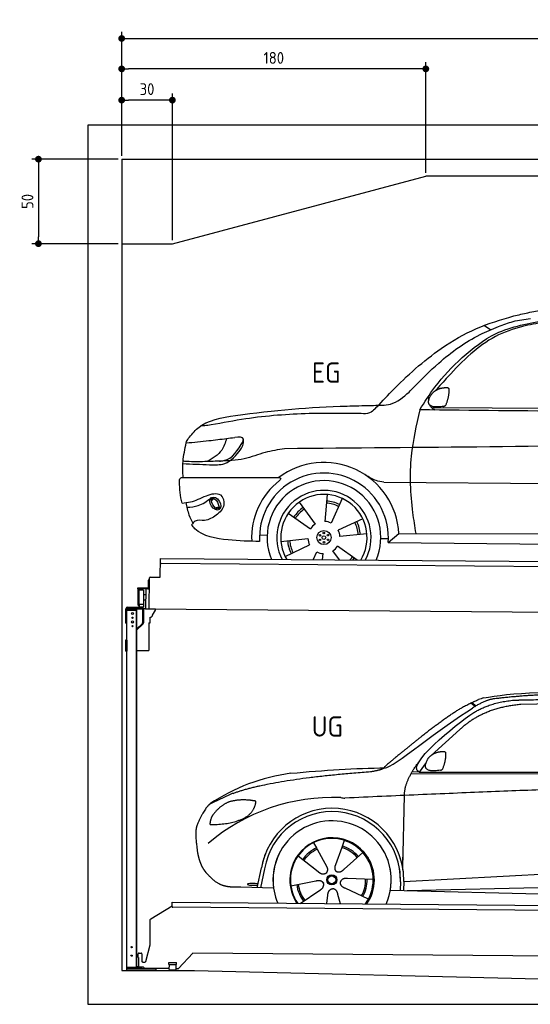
# Model space of a CAD drawing. Header units: millimetres. Extents: x -404 to 6581, y 0 to 5825.
# Tile 1 of 2: x -404 to 2618, y 0 to 5825. Entities that reach past the tile are written whole.
import ezdxf

# ---------------------------------------------------------------- set-up
doc = ezdxf.new("R2010")
doc.units = ezdxf.units.MM
doc.layers.add('4', color=3, linetype='Continuous')
for name, color, linetype, lineweight in [('car', 10, 'Continuous', 25), ('Freiraum', 7, 'Continuous', 25), ('Gebäude', 7, 'Continuous', 25), ('Logo', 7, 'Continuous', 25), ('Plattform', 7, 'Continuous', 25), ('Ständer hinten', 7, 'Continuous', 25)]:
    doc.layers.add(name, color=color, linetype=linetype, lineweight=lineweight)
doc.styles.get("Standard").update_dxf_attribs({"font": 'ISOCP.SHX'})
doc.dimstyles.new('GEN-ISO', dxfattribs={"dimscale": 20, "dimtxt": 3.5, "dimasz": 2, "dimexe": 2, "dimexo": 1, "dimgap": 1.5, "dimtad": 1, "dimdec": 1, "dimlfac": 0.1, "dimdsep": 46, "dimtxsty": 'STANDARD', "dimblk": 'PUNKT', "dimcen": 2, "dimclrd": 256, "dimclre": 256, "dimclrt": 2, "dimadec": 0, "dimazin": 0, "dimtp": 0.1, "dimtm": 0.1, "dimtfac": 0.71, "dimtdec": 1, "dimtmove": 2, "dimatfit": 3, "dimldrblk": 'PUNKT', "dimfxl": 2, "dimtolj": 1, "dimarcsym": 0})

# ---------------------------------------------------------------- blocks, each defined once
blk = doc.blocks.new('PUNKT')
at = {"layer": '4', "color": 0, "linetype": 'ByBlock'}
blk.add_line((-0.5, 0), (-1, 0), dxfattribs=at)
at = {"layer": '4', "color": 0, "linetype": 'ByBlock', "const_width": 0.5}
blk.add_lwpolyline([(-0.25, 0, 1), (0.25, 0, 1)], format="xyb", close=True, dxfattribs=at)
blk = doc.blocks.new('*D225')
at = {"layer": '4', "lineweight": -2, "transparency": 16777216}
for p, q in [((200, 5020), (200, 5754.2)), ((240, 5714.2), (5660, 5714.2)), ((5700, 5020), (5700, 5754.2))]:
    blk.add_line(p, q, dxfattribs=at)
at = {"layer": 'Defpoints', "color": 0, "transparency": 16777216}
for p in [(5700, 5714.2), (200, 5000), (5700, 5000)]:
    blk.add_point(p, dxfattribs=at)
at = {"layer": '4', "lineweight": -2, "transparency": 16777216, "xscale": 40, "yscale": 40, "zscale": 40, "rotation": 180}
blk.add_blockref('PUNKT', (200, 5714.2), dxfattribs=at)
at = {"layer": '4', "lineweight": -2, "transparency": 16777216, "xscale": 40, "yscale": 40, "zscale": 40}
blk.add_blockref('PUNKT', (5700, 5714.2), dxfattribs=at)
at = {"layer": '4', "color": 2, "transparency": 16777216, "insert": (2950, 5779.2), "char_height": 70, "attachment_point": 5}
blk.add_mtext('550', dxfattribs=at)
blk = doc.blocks.new('_Dot')
at = {"color": 0, "linetype": 'ByBlock', "lineweight": -2}
blk.add_line((-0.5, 0), (-1, 0), dxfattribs=at)
at = {"color": 0, "linetype": 'ByBlock', "const_width": 0.5}
blk.add_lwpolyline([(-0.25, 0, 1), (0.25, 0, 1)], format="xyb", close=True, dxfattribs=at)
blk = doc.blocks.new('*D227')
at = {"layer": '4', "lineweight": -2, "transparency": 16777216}
for p, q in [((200, 5020), (200, 5574.1)), ((1960, 5534.1), (240, 5534.1)), ((2000, 4920), (2000, 5574.1))]:
    blk.add_line(p, q, dxfattribs=at)
at = {"layer": 'Defpoints', "color": 0, "transparency": 16777216}
for p in [(200, 5534.1), (200, 5000), (2000, 4900)]:
    blk.add_point(p, dxfattribs=at)
at = {"layer": '4', "lineweight": -2, "transparency": 16777216, "xscale": 40, "yscale": 40, "zscale": 40, "rotation": 180}
blk.add_blockref('_Dot', (200, 5534.1), dxfattribs=at)
at = {"layer": '4', "lineweight": -2, "transparency": 16777216, "xscale": 40, "yscale": 40, "zscale": 40}
blk.add_blockref('_Dot', (2000, 5534.1), dxfattribs=at)
at = {"layer": '4', "color": 2, "transparency": 16777216, "insert": (1100, 5599.1), "char_height": 70, "attachment_point": 5}
blk.add_mtext('180', dxfattribs=at)
blk = doc.blocks.new('*D228')
at = {"layer": '4', "lineweight": -2, "transparency": 16777216}
for p, q in [((200, 5020), (200, 5389.3)), ((500, 4520), (500, 5389.3)), ((460, 5349.3), (240, 5349.3))]:
    blk.add_line(p, q, dxfattribs=at)
at = {"layer": 'Defpoints', "color": 0, "transparency": 16777216}
for p in [(200, 5349.3), (200, 5000), (500, 4500)]:
    blk.add_point(p, dxfattribs=at)
at = {"layer": '4', "lineweight": -2, "transparency": 16777216, "xscale": 40, "yscale": 40, "zscale": 40, "rotation": 180}
blk.add_blockref('_Dot', (200, 5349.3), dxfattribs=at)
at = {"layer": '4', "lineweight": -2, "transparency": 16777216, "xscale": 40, "yscale": 40, "zscale": 40}
blk.add_blockref('_Dot', (500, 5349.3), dxfattribs=at)
at = {"layer": '4', "color": 2, "transparency": 16777216, "insert": (350, 5414.3), "char_height": 70, "attachment_point": 5}
blk.add_mtext('30', dxfattribs=at)
blk = doc.blocks.new('*D229')
at = {"layer": '4', "lineweight": -2, "transparency": 16777216}
for p, q in [((180, 5000), (-332.8, 5000)), ((-292.8, 4960), (-292.8, 4540)), ((180, 4500), (-332.8, 4500))]:
    blk.add_line(p, q, dxfattribs=at)
at = {"layer": 'Defpoints', "color": 0, "transparency": 16777216}
for p in [(200, 5000), (-292.8, 4500), (200, 4500)]:
    blk.add_point(p, dxfattribs=at)
at = {"layer": '4', "lineweight": -2, "transparency": 16777216, "xscale": 40, "yscale": 40, "zscale": 40}
for p, rotation in [((-292.8, 5000), 90), ((-292.8, 4500), 270)]:
    blk.add_blockref('_Dot', p, dxfattribs=dict(at, rotation=rotation))
at = {"layer": '4', "color": 2, "transparency": 16777216, "insert": (-357.8, 4750), "char_height": 70, "attachment_point": 5, "rotation": 90}
blk.add_mtext('50', dxfattribs=at)
blk = doc.blocks.new('UG Plattfrom Gl550')
at = {"layer": 'Plattform'}
for p, q in [((788.7, 1564.7), (915, 1641.9)), ((914.9, 1637.1), (915.1, 1656.1)), ((915.1, 1656.1), (915.2, 1662.1)), ((915.2, 1662.1), (5852, 1619)), ((5846.7, 1589.1), (919.9, 1632.1)), ((785.6, 1410.6), (786.3, 1560.5)), ((759.1, 1312.2), (785.6, 1410.6)), ((714.3, 1334.8), (714.5, 1356.9)), ((719.5, 1361.8), (731.5, 1361.7)), ((736.5, 1356.7), (736.1, 1313.7)), ((1038.3, 1361), (952.2, 1270.4)), ((5763.9, 1319.8), (1038.3, 1361)), ((713.8, 1278.9), (713.9, 1283.8)), ((716.2, 1283.8), (713.9, 1283.8)), ((714.3, 1334.8), (716.6, 1334.8)), ((716.6, 1334.8), (716.2, 1283.8)), ((741.1, 1308.6), (754.2, 1308.5)), ((896.4, 1293.3), (896.6, 1306.3)), ((896.4, 1293.3), (941.4, 1292.9)), ((896.6, 1306.3), (941.6, 1305.9)), ((898.7, 1263.3), (898.9, 1293.3)), ((938.7, 1262.9), (938.9, 1292.9)), ((941.4, 1292.9), (941.6, 1305.9)), ((742.1, 1278.6), (713.8, 1278.9)), ((752.4, 1271.6), (745.2, 1277.5)), ((898.7, 1269.3), (755.5, 1270.5)), ((898.7, 1263.3), (938.7, 1262.9)), ((948.6, 1268.8), (938.7, 1268.9))]:
    blk.add_line(p, q, dxfattribs=at)
for centre, start, end in [((919.9, 1637.1), 179.5, 269.5), ((791.3, 1560.4), 121.42608, 179.5), ((719.5, 1356.8), 89.5, 179.5), ((731.5, 1356.7), 359.5, 89.5), ((741.1, 1313.6), 179.5, 269.5), ((754.3, 1313.5), 269.5, 344.92578), ((742, 1273.6), 50.84019, 89.5), ((755.5, 1275.5), 230.84019, 269.5), ((948.6, 1273.8), 269.5, 316.49017)]:
    blk.add_arc(centre, 5, start, end, dxfattribs=at)
blk = doc.blocks.new('Palette EG Gl550')
at = {"layer": 'Plattform'}
for p, q in [((845.5, 3585.4), (846.4, 3695.4)), ((846.4, 3695.4), (5884.2, 3656.3)), ((5879, 3626.4), (851.1, 3665.3)), ((773.4, 3568.6), (773, 3522.6)), ((780.4, 3568.6), (773.4, 3568.6)), ((775, 3521.6), (775.4, 3568.6)), ((779.5, 3395.9), (780.5, 3580.9)), ((785.5, 3585.8), (845.5, 3585.4)), ((771, 3520.6), (709.7, 3521.1)), ((710, 3521.1), (710, 3516.1)), ((710, 3519.1), (772, 3518.6)), ((772, 3515.6), (710, 3516.1)), ((714.2, 3418.9), (714.9, 3512.9)), ((718.9, 3512.8), (718.2, 3418.8)), ((746.9, 3507.7), (746.2, 3423.5)), ((759.5, 3515.7), (758.5, 3396)), ((772, 3515.6), (772, 3518.6)), ((780, 3521.6), (775, 3521.6)), ((775.1, 3521.6), (780, 3521.6)), ((759, 3450), (746.4, 3450.1)), ((759.2, 3480.2), (746.7, 3480.6)), ((745.8, 3423.3), (720.8, 3423.3)), ((720.8, 3423.3), (720.8, 3408.3)), ((745.8, 3423.3), (720.8, 3423.3)), ((720.8, 3423.3), (720.8, 3408.3)), ((720.8, 3408.3), (745.8, 3408.3)), ((745.8, 3408.3), (720.8, 3408.3)), ((745.8, 3423.3), (745.8, 3408.3)), ((745.8, 3423.3), (745.8, 3408.3)), ((5881.9, 3356.3), (758.5, 3396))]:
    blk.add_line(p, q, dxfattribs=at)
for centre, radius, start, end in [((851.2, 3670.3), 5, 179.55596, 269.55596), ((785.5, 3580.8), 5, 89.55596, 179.55596), ((716.9, 3512.9), 2, 359.34437, 179.34437), ((719.3, 3508.8), 0.4, 179.34437, 271.72642), ((730.3, 3181.7), 326.8, 87.16806, 91.93801), ((746.5, 3507.8), 0.4, 359.34437, 86.95647), ((771, 3522.7), 2.01, 269.74449, 359.36742), ((772, 3521.6), 6, 269.55596, 359.55596), ((772, 3521.6), 6, 269.55656, 359.55535), ((772, 3521.6), 3, 269.76635, 359.55542), ((716.2, 3418.9), 2, 179.34437, 359.34437), ((718.6, 3422.9), 0.4, 86.96231, 179.34437), ((719.6, 3431.6), 8.39, 263.30006, 278.05206), ((745.8, 3423.5), 0.4, 267.65358, 359.34437)]:
    blk.add_arc(centre, radius, start, end, dxfattribs=at)
blk = doc.blocks.new('Car_173')
at = {"layer": 'car'}
for p, q in [((2749.6, 5077.2), (2709, 5101.3)), ((2404, 4612.7), (4457.6, 4624)), ((2072.4, 4168), (2072.8, 4168)), ((2125.8, 4168.2), (4132.4, 4174.5)), ((1791.4, 4092.8), (1779.3, 3933)), ((1107.5, 4048.1), (1122.3, 4062)), ((1109.3, 4061.3), (1119.8, 4070.6)), ((1626.6, 4045.6), (1722, 3916.8)), ((1880.8, 4070.6), (1817, 3923.5)), ((1132.1, 4006.6), (1151.4, 4014.1)), ((1147.2, 4002.9), (1162.7, 4012.6)), ((1562.6, 3979.3), (1695, 3889)), ((2004.1, 3951.4), (1859.7, 3882)), ((1394.1, 3850.9), (1438.8, 3849)), ((2029.5, 3862.9), (1870.3, 3844.6)), ((2155.9, 3812), (2218.6, 3866.4)), ((2218.6, 3866.4), (4028.6, 3880.6)), ((1521.1, 3812.9), (1680.3, 3831.2)), ((1546.5, 3724.4), (1690.9, 3793.8)), ((1973.8, 3706.2), (1855.6, 3786.8)), ((2112, 3836.3), (2156.8, 3836.7)), ((2155.9, 3812), (4086.7, 3813.8)), ((1713.5, 3705.9), (1733.6, 3752.3)), ((1768.5, 3706), (1771.3, 3742.8)), ((1867.8, 3706.1), (1828.6, 3759))]:
    blk.add_line(p, q, dxfattribs=at)
for centre, radius in [((1775.3, 3837.9), 41.9), ((1751.4, 3850.8), 4.46), ((1775.3, 3837.9), 10.7), ((1774.6, 3865.1), 4.46), ((1798.5, 3852.1), 4.46), ((1752.1, 3823.7), 4.46), ((1776, 3810.7), 4.46), ((1799.2, 3825), 4.46)]:
    blk.add_circle(centre, radius, dxfattribs=at)
for centre, radius, start, end in [((1775.5, 3838.3), 443.9, 3.62326, 127.50841), ((1775.3, 3837.9), 381.5, 356.11147, 184.14102), ((1775.3, 3837.9), 427.8, 128.59071, 183.55817), ((1775.3, 3837.9), 336.7, 337.00192, 203.15314), ((1775.3, 3837.9), 279.1, 331.86376, 208.29129), ((1775.3, 3837.9), 255.4, 328.97427, 211.18078), ((1775.3, 3837.9), 204, 65.37255, 86.56709), ((1775.3, 3837.9), 216.3, 65.44846, 86.52511), ((1775.3, 3837.9), 216.3, 125.44846, 146.52511), ((1775.3, 3837.9), 204, 125.37255, 146.56709), ((1775.3, 3837.9), 95.2, 124.034, 147.58439), ((1775.3, 3837.9), 95.2, 64.034, 87.58439), ((1775.3, 3837.9), 204, 5.37255, 26.56709), ((1775.3, 3837.9), 216.3, 5.44846, 26.52511), ((1775.3, 3837.9), 95.2, 4.034, 27.58439), ((1775.3, 3837.9), 216.3, 185.44846, 206.52511), ((1775.3, 3837.9), 204, 185.37255, 206.56709), ((1775.3, 3837.9), 95.2, 184.034, 207.58439), ((1775.3, 3837.9), 95.2, 304.034, 327.58439), ((1775.3, 3837.9), 95.2, 244.034, 267.58439), ((1775.3, 3837.9), 204, 319.77061, 326.56709), ((1775.3, 3837.9), 216.3, 322.4984, 326.52511)]:
    blk.add_arc(centre, radius, start, end, dxfattribs=at)
for centre, major_axis, ratio in [((1130.6, 4032.4), (23.2, -35.3), 0.641217), ((1129.3, 4033), (-17.9, 30.2), 0.433194)]:
    blk.add_ellipse(centre, major_axis=major_axis, ratio=ratio, dxfattribs=at)
for points, knots in [([(2885.3, 5160), (2913.3, 5167.1), (2970.9, 5181.6), (3029.3, 5192.2), (3059.3, 5197.6)], [0, 0, 0, 0, 86.602296, 178.13615, 178.13615, 178.13615, 178.13615]), ([(2069.3, 4600.3), (2101.7, 4636.2), (2220.9, 4768), (2411.7, 4942.8), (2659.7, 5091.2), (2810.6, 5137.2), (2885.3, 5160)], [0, 0, 0, 0, 145.246154, 533.109695, 771.486221, 1004.894321, 1004.894321, 1004.894321, 1004.894321]), ([(2334.6, 4598.9), (2363.1, 4645.1), (2433.3, 4758.6), (2580.4, 4916), (2791.6, 5084.6), (2976.9, 5118.5), (3080.4, 5137.5)], [0, 0, 0, 0, 162.281083, 399.433399, 644.903205, 954.973623, 954.973623, 954.973623, 954.973623]), ([(2795.8, 5097.1), (2824.4, 5108.1), (2885.2, 5131.7), (2949.8, 5141.3), (2984.1, 5146.3)], [0, 0, 0, 0, 91.476949, 195.154815, 195.154815, 195.154815, 195.154815]), ([(2297.8, 4732.5), (2345.6, 4781.6), (2462.4, 4901.6), (2631.3, 5027.2), (2759.2, 5081.5), (2795.8, 5097.1)], [0, 0, 0, 0, 205.645796, 502.611548, 621.944957, 621.944957, 621.944957, 621.944957]), ([(3064.1, 5124.4), (3022.1, 5116.5), (2923.8, 5098.3), (2771.9, 5044.1), (2626.8, 4933.7), (2516.3, 4816.7), (2449.3, 4740.3), (2424.3, 4711.8)], [0, 0, 0, 0, 128.205286, 300.044117, 477.787268, 668.958491, 782.608096, 782.608096, 782.608096, 782.608096]), ([(2043.2, 4622), (2049.1, 4622.4), (2088.3, 4624.5), (2174.1, 4621.3), (2250.2, 4681.3), (2288.8, 4722.8), (2297.8, 4732.5)], [0, 0, 0, 0, 17.864769, 117.886459, 248.863247, 288.815655, 288.815655, 288.815655, 288.815655]), ([(966.7, 4415.9), (984.2, 4437.9), (1051.4, 4522.2), (1397.5, 4582.6), (1729.1, 4612.5), (1996.8, 4620.6), (2043.2, 4622)], [0, 0, 0, 0, 82.89181, 318.191673, 980.786507, 1119.82356, 1119.82356, 1119.82356, 1119.82356]), ([(2425.8, 4598.9), (2418.4, 4602.6), (2404.4, 4609.7), (2396.6, 4621.5), (2394, 4627.9)], [0, 0, 0, 0, 23.95332, 45.454919, 45.454919, 45.454919, 45.454919]), ([(1988.5, 4573.2), (1886.1, 4573.5), (1657.7, 4574.2), (1360.2, 4548.7), (1168.7, 4510.7), (1100.7, 4497.2)], [0, 0, 0, 0, 307.290604, 684.949059, 892.925798, 892.925798, 892.925798, 892.925798]), ([(2069.3, 4600.3), (2059.4, 4591.6), (2036.7, 4571.4), (2005.9, 4572.6), (1988.5, 4573.2)], [0, 0, 0, 0, 38.143453, 88.165274, 88.165274, 88.165274, 88.165274]), ([(2334.6, 4598.9), (2315, 4508.2), (2271.9, 4308.1), (2285.7, 4059.5), (2311.2, 3908.4), (2318.1, 3867.2)], [0, 0, 0, 0, 277.646403, 612.029433, 737.577371, 737.577371, 737.577371, 737.577371]), ([(1100.7, 4497.2), (1088.5, 4495.4), (1068.1, 4492.2), (1047.5, 4491), (1039.3, 4490.5)], [0, 0, 0, 0, 36.94927, 61.79219, 61.79219, 61.79219, 61.79219]), ([(1290.7, 4402), (1291.9, 4406.7), (1297.6, 4430), (1266.3, 4426.9), (1241.2, 4424.3)], [0, 0, 0, 0, 13.096912, 65.411115, 65.411115, 65.411115, 65.411115]), ([(939.1, 4185.4), (935.6, 4216.8), (933.4, 4285.3), (947.2, 4352.9), (954.6, 4389.5)], [233.087768, 233.087768, 233.087768, 233.087768, 327.386109, 438.943239, 438.943239, 438.943239, 438.943239]), ([(954.6, 4389.5), (999.3, 4394.2), (1078.9, 4402.7), (1158.2, 4413.5), (1193.1, 4418.2)], [0, 0, 0, 0, 134.722083, 240.148268, 240.148268, 240.148268, 240.148268]), ([(954.6, 4389.5), (954.7, 4389.9), (956.7, 4399.4), (961.8, 4407.8), (966.7, 4415.9)], [0, 0, 0, 0, 1.13726, 29.051294, 29.051294, 29.051294, 29.051294]), ([(1193.1, 4418.2), (1185.8, 4393.4), (1167.9, 4332.2), (1111.6, 4299.7), (1078.1, 4280.4)], [0, 0, 0, 0, 75.006289, 185.501988, 185.501988, 185.501988, 185.501988]), ([(1151.8, 4283.6), (1161, 4284.3), (1224.5, 4289.2), (1260.2, 4350), (1290.7, 4402)], [0, 0, 0, 0, 27.186628, 187.736759, 187.736759, 187.736759, 187.736759]), ([(1279, 4354.9), (1284.4, 4364.8), (1295, 4384.1), (1293.9, 4406), (1293.4, 4416.6)], [0, 0, 0, 0, 33.373471, 64.521028, 64.521028, 64.521028, 64.521028]), ([(5276.3, 4384.6), (5162.9, 4395.9), (4910.4, 4421.1), (4472.6, 4427.1), (3340.1, 4394), (2346.8, 4375.7), (1537.1, 4360.8)], [0, 0, 0, 0, 341.879851, 760.963773, 1312.001547, 3741.308129, 3741.308129, 3741.308129, 3741.308129]), ([(936.2, 4266.6), (988, 4265.1), (1069.3, 4262.7), (1201.7, 4259.1), (1250.4, 4319.5), (1279, 4354.9)], [0, 0, 0, 0, 158.046902, 247.919639, 375.430208, 375.430208, 375.430208, 375.430208]), ([(1537.1, 4360.8), (1498.6, 4354.2), (1417.6, 4340.5), (1294.5, 4290.3), (1201.5, 4285.9), (1151.8, 4283.6)], [0, 0, 0, 0, 117.033337, 246.052945, 394.183881, 394.183881, 394.183881, 394.183881]), ([(1151.8, 4283.6), (1118.9, 4282.1), (1050.8, 4278.9), (979.1, 4277.7), (940.5, 4280.9), (937.1, 4281.2)], [0, 0, 0, 0, 98.913306, 204.443634, 214.852043, 214.852043, 214.852043, 214.852043]), ([(2125.8, 4168.2), (2110.6, 4170.7), (2071.9, 4177), (2038.5, 4197.6), (2018.2, 4210.1)], [0, 0, 0, 0, 45.939522, 116.435962, 116.435962, 116.435962, 116.435962]), ([(916.3, 4158.9), (916.9, 4167), (917.7, 4177.5), (929.3, 4185.6), (935.4, 4185.5), (939.1, 4185.4)], [0, 0, 0, 0, 22.369619, 29.273836, 40.160281, 40.160281, 40.160281, 40.160281]), ([(939.1, 4185.4), (1001.1, 4186), (1212.3, 4187.9), (1423.5, 4189.8), (1505.2, 4190.5)], [24.694283, 24.694283, 24.694283, 24.694283, 210.588534, 658.29544, 658.29544, 658.29544, 658.29544]), ([(1505.2, 4190.5), (1509.6, 4189.9), (1521, 4188.6), (1513.2, 4178.4), (1508.5, 4172.3)], [0, 0, 0, 0, 10.752795, 27.576977, 27.576977, 27.576977, 27.576977]), ([(933.3, 4033.7), (950.3, 4035.3), (1001.4, 4040.2), (1064.9, 4077.7), (1164, 4106.2), (1195.2, 4014), (1157, 3981.4), (1136, 3963.5)], [0, 0, 0, 0, 50.161126, 151.683964, 234.294042, 296.871295, 373.222701, 373.222701, 373.222701, 373.222701]), ([(956.2, 4036.1), (961.4, 4011.6), (970.5, 3969.3), (989.8, 3930.6), (998, 3914.2)], [0, 0, 0, 0, 74.615031, 129.277415, 129.277415, 129.277415, 129.277415]), ([(962.2, 4008.7), (985.4, 4010.4), (1037.9, 4014.4), (1080.1, 4046.5), (1103.7, 4064.5)], [0, 0, 0, 0, 68.191309, 155.020743, 155.020743, 155.020743, 155.020743]), ([(1136, 3963.5), (1114.7, 3949), (1077.5, 3923.6), (1015.3, 3939), (997.7, 3914), (991.5, 3905.3)], [0, 0, 0, 0, 75.158891, 131.059011, 161.208919, 161.208919, 161.208919, 161.208919]), ([(1394.8, 3810.4), (1334.6, 3811.2), (1205.1, 3814.6), (1048.1, 3837.7), (997.7, 3897), (991.5, 3905.3)], [46.114962, 46.114962, 46.114962, 46.114962, 230.839937, 438.448503, 469.89769, 469.89769, 469.89769, 469.89769])]:
    blk.add_open_spline(points, degree=3, knots=knots, dxfattribs=at)
for points, degree in [([(2398.4, 4683.1), (2414.6, 4713.5), (2457.2, 4728)], 2), ([(2457.2, 4728), (2485.8, 4734), (2498.7, 4732.9)], 2), ([(2489.4, 4628.7), (2510.3, 4681.9), (2507.3, 4726.8)], 2), ([(2498.7, 4732.9), (2504.8, 4726.9), (2507.3, 4726.8)], 2), ([(2387.6, 4656.1), (2386.8, 4664), (2386.4, 4672.2), (2386, 4680.5)], 3), ([(2475.9, 4620.9), (2353.9, 4601), (2398.4, 4683.1)], 2), ([(2475.9, 4620.9), (2481.9, 4622.7), (2489.4, 4628.7)], 2), ([(4197.6, 4598.7), (3576.6, 4598.8), (2955.6, 4598.8), (2334.6, 4598.9)], 3), ([(1193.1, 4418.2), (1209.1, 4420.2), (1225.1, 4422.3), (1241.2, 4424.3)], 3), ([(933.3, 4033.7), (923.5, 4074.4), (919.4, 4116.5), (916.3, 4158.9)], 3)]:
    blk.add_open_spline(points, degree=degree, dxfattribs=at)
blk = doc.blocks.new('Car_147')
at = {"layer": 'car'}
for p, q in [((2684.1, 2841.6), (2710.1, 2821.1)), ((2690, 2844.3), (2715.4, 2824.3)), ((3573.2, 2844.1), (2979.4, 2832.2)), ((2618.5, 2683.6), (2447.8, 2531.2)), ((2418.1, 2488), (2377, 2432.3)), ((2330, 2423.4), (4973.3, 2420.2)), ((2377, 2432.3), (2335.8, 2433.4)), ((2377, 2432.3), (5028.9, 2433.7)), ((2279.9, 1868.7), (2291, 2294.1)), ((1752, 2014.6), (1769.2, 1983.6)), ((1752.2, 2014.7), (1831.6, 1870.9)), ((1919.2, 1986.6), (1881.9, 1883.5)), ((1934.3, 2028.3), (1919.2, 1986.6)), ((1661, 1937.4), (1779.7, 1843.4)), ((2044.7, 1956.1), (1933.7, 1858.1)), ((2279.9, 1868.7), (2281.5, 1929.3)), ((1418.7, 1748.3), (1444.4, 1866)), ((1742.6, 1872.8), (1788.8, 1836.2)), ((1881.9, 1883.5), (1878.1, 1873.2)), ((2286.4, 1784.1), (4156.4, 1886.2)), ((1462.8, 1860.5), (1438.3, 1747.8)), ((2286.4, 1784.1), (3310.5, 1840)), ((1515.7, 1745.7), (1321.5, 1750.9)), ((1617.8, 1759.8), (1766.4, 1788.7)), ((2105.3, 1796.5), (1954, 1802.9)), ((2266.8, 1783.4), (2265.5, 1733)), ((2286.4, 1784.1), (2285.2, 1732.5)), ((2305.7, 1732), (4191.6, 1773.3)), ((1672.3, 1655.5), (1789.2, 1733.2)), ((1831, 1654.1), (1837, 1703.7)), ((1912.2, 1653.4), (1896.9, 1708.2)), ((2077, 1680.6), (1939.8, 1744.5)), ((2207.3, 1734.5), (4255.8, 1681.1))]:
    blk.add_line(p, q, dxfattribs=at)
for radius in [30.1, 23.6]:
    blk.add_circle((1860.3, 1794.8), radius, dxfattribs=at)
for centre, radius, start, end in [((2797.2, 2700.3), 174.5, 102.34887, 113.01529), ((1764.9, 1312.5), 1122.3, 97.5147, 123.91293), ((1867.9, 1141.2), 1141.2, 87.72398, 130.39126), ((1940.7, 2395.6), 117.4, 256.46076, 268.66362), ((1862.4, 1793.9), 424.2, 10.14805, 170.22232), ((1862.1, 1793.7), 404.8, 358.54188, 170.49905), ((1862.4, 1793.9), 350, 350.22578, 187.92391), ((1860.3, 1794.8), 245, 51.71229, 188.21008), ((1862.4, 1793.9), 250, 34.00297, 143.5989), ((1860.3, 1794.8), 209.6, 115.73724, 144.87469), ((1860.3, 1794.8), 200.6, 41.11545, 72.9111), ((1860.3, 1794.8), 209.6, 41.13025, 72.87469), ((1860.3, 1794.8), 245, 30.22099, 72.40186), ((1862.4, 1793.9), 424.2, 158.9384, 170.22232), ((1862.4, 1793.9), 350, 154.48561, 203.0931), ((1862.4, 1793.9), 350, 154.48561, 157.34696), ((1862.4, 1793.9), 250, 143.5989, 213.57891), ((1860.3, 1794.8), 245, 144.40186, 214.61287), ((1862.4, 1793.9), 250, 143.5989, 147.97126), ((1860.3, 1794.8), 245, 143.00418, 147.49246), ((1860.3, 1794.8), 200.6, 115.57045, 145.02152), ((1860.3, 1794.8), 200.6, 41.11545, 44.37842), ((1860.3, 1794.8), 245, 324.38713, 34.59769), ((1862.4, 1793.9), 250, 325.42109, 34.00297), ((1862.4, 1793.9), 250, 29.74219, 34.00297), ((1862.4, 1793.9), 350, 350.22578, 23.11626), ((1862.4, 1793.9), 424.2, 358.66606, 18.66347), ((1862.4, 1793.9), 350, 335.9069, 11.39926), ((1862.4, 1793.9), 404.6, 358.50678, 9.67773), ((1862.4, 1793.9), 424.2, 358.66606, 9.16945), ((1860.3, 1794.8), 209.6, 187.73724, 216.87469), ((1860.3, 1794.8), 200.6, 187.59042, 217.02152), ((1860.3, 1794.8), 200.6, 331.59042, 1.02152), ((1860.3, 1794.8), 209.6, 331.73724, 0.87469)]:
    blk.add_arc(centre, radius, start, end, dxfattribs=at)
blk.add_ellipse((1394.2, 1768), major_axis=(33.6, -0.3), ratio=0.157274, start_param=0.513473, end_param=5.704241, dxfattribs=at)
for points, degree in [([(2759.9, 2870.7), (3047.5, 2932.3), (3932.5, 2919.1), (5104.5, 2855.8)], 3), ([(2475.6, 2707.9), (2616.7, 2818.1), (2729, 2860.9)], 2), ([(2818.3, 2865.2), (2762.1, 2856.2), (2693.7, 2810.9)], 2), ([(2700.1, 2784.1), (2793.8, 2841.8), (2929.4, 2857)], 2), ([(3290.6, 2893.1), (3047.7, 2893), (2818.3, 2865.2)], 2), ([(2177.3, 2456.8), (2213, 2453), (2515.2, 2701.9), (2693.7, 2810.9)], 3), ([(2979.4, 2832.2), (2755.3, 2812.9), (2618.5, 2683.6)], 2), ([(2377, 2432.3), (2294, 2472.4), (2587.9, 2708.7), (2700.1, 2784.1)], 3), ([(2475.6, 2707.9), (2394.5, 2647.4), (2292.1, 2563.9), (2162.8, 2458.7), (2168.7, 2456.8)], 4), ([(2503.3, 2442.8), (2381.1, 2424), (2426.3, 2505.7)], 2), ([(2426.3, 2505.7), (2442.9, 2535.9), (2485.6, 2550)], 2), ([(2485.6, 2550), (2514.3, 2555.8), (2527.2, 2554.5)], 2), ([(2516.9, 2450.5), (2538.3, 2503.5), (2535.7, 2548.3)], 2), ([(2527.2, 2554.5), (2533.2, 2548.5), (2535.7, 2548.3)], 2), ([(1618.1, 2425.2), (1814.4, 2443.1), (1999.6, 2456.2), (2177.3, 2456.8)], 3), ([(2089.4, 2435), (2142.6, 2442.8), (2168.4, 2455.8)], 2), ([(2291, 2294.1), (2288.6, 2377.7), (2377.5, 2495)], 2), ([(2503.3, 2442.8), (2509.4, 2444.5), (2516.9, 2450.5)], 2), ([(1275.9, 2306.5), (1512.4, 2393.1), (2089.4, 2435)], 2), ([(5247.6, 2362), (4371.1, 2390.4), (1938, 2278.2)], 2), ([(1275.9, 2306.5), (1141.6, 2244.6)], 1), ([(1141.6, 2244.6), (1107, 2221.8), (1061.9, 2114.7)], 2), ([(1251.8, 2255.4), (1199.5, 2234.7), (1161.5, 2184.7)], 2), ([(1378.8, 2265.2), (1311.2, 2272.9), (1251.8, 2255.4)], 2), ([(1361.6, 2171.7), (1407.6, 2208.7), (1411.4, 2260.6)], 2), ([(1411.4, 2260.6), (1393.6, 2262.6), (1378.8, 2265.2)], 2), ([(1161.5, 2184.7), (1143.2, 2164.9), (1138.5, 2123.7)], 2), ([(1139.7, 2121.4), (1284.5, 2121.9), (1361.6, 2171.7)], 2), ([(1061.9, 2114.7), (1055.5, 2098.9), (1053.4, 2070.3), (1054.4, 2038), (1065.6, 1954.8)], 4), ([(1138.5, 2123.7), (1141.8, 2123.5), (1139.7, 2121.4)], 2), ([(1779.7, 1843.4), (1803, 1821.5), (1826.3, 1834.8)], 2), ([(1766.4, 1788.7), (1797.2, 1797.5), (1811.7, 1774.9)], 2), ([(1789.2, 1733.2), (1817.2, 1748.6), (1811.7, 1774.9)], 2), ([(1954, 1802.9), (1922.3, 1806.9), (1911.2, 1782.4)], 2), ([(1939.8, 1744.5), (1909.8, 1755.6), (1911.2, 1782.4)], 2), ([(1837, 1703.7), (1838.2, 1735.6), (1864.2, 1742.5)], 2), ([(1896.9, 1708.2), (1890.9, 1739.6), (1864.2, 1742.5)], 2)]:
    blk.add_open_spline(points, degree=degree, dxfattribs=at)
for points, degree, knots in [([(2929.4, 2857), (2956, 2859.1), (3095.4, 2860.9), (4116.9, 2881), (4737.1, 2874.6), (5192.5, 2702), (5168.8, 2528.4)], 4, [0.0821318, 0.0821318, 0.0821318, 0.0821318, 0.0821318, 0.258851, 0.508851, 1, 1, 1, 1, 1]), ([(1065.6, 1954.8), (1066.4, 1950.5), (1067.3, 1946.3), (1068.3, 1942.2), (1069.2, 1938.1), (1072.8, 1923.3), (1076.7, 1909.6), (1081.1, 1897.1), (1086, 1885.8)], 4, [0.4914944, 0.4914944, 0.4914944, 0.4914944, 0.4914944, 0.5422469, 0.5422469, 0.5422469, 0.5422469, 0.728655, 0.728655, 0.728655, 0.728655, 0.728655]), ([(1085.7, 1886.6), (1087, 1883.3), (1088.4, 1880.2), (1089.9, 1877.3), (1091.3, 1874.4), (1096.9, 1863.3), (1102.9, 1853.9), (1109.1, 1845.9), (1115.6, 1838.4)], 4, [0.7288005, 0.7288005, 0.7288005, 0.7288005, 0.7288005, 0.7843928, 0.7843928, 0.7843928, 0.7843928, 1, 1, 1, 1, 1]), ([(1831.6, 1870.9), (1833.2, 1866.8), (1834.2, 1862.9), (1834.5, 1859), (1835.2, 1850.4), (1832.4, 1842.3), (1826.3, 1834.8)], 3, [0.2167758, 0.2167758, 0.2167758, 0.2167758, 0.4600873, 0.4600873, 0.4600873, 1, 1, 1, 1]), ([(1878.1, 1873.2), (1877.5, 1870.1), (1877.3, 1867.1), (1877.3, 1864.1), (1877.7, 1861.3), (1878.4, 1855.5), (1880.4, 1850.2), (1884, 1845.7), (1888.9, 1842.6)], 4, [0.3191838, 0.3191838, 0.3191838, 0.3191838, 0.3191838, 0.5438253, 0.5438253, 0.5438253, 0.5438253, 1, 1, 1, 1, 1]), ([(1321.5, 1750.9), (1296.8, 1751.6), (1241.2, 1748), (1205.1, 1761.9), (1161.5, 1787), (1115.6, 1838.4)], 4, [0, 0, 0, 0, 0, 0.597866, 1, 1, 1, 1, 1]), ([(1933.7, 1858.1), (1933.7, 1858.1), (1933.7, 1858.1), (1933.7, 1858.1), (1933.7, 1858.1), (1924.6, 1848.3), (1913.9, 1838.4), (1899.6, 1836), (1888.9, 1842.6)], 4, [-0.000003, -0.000003, -0.000003, -0.000003, -0.000003, 0, 0, 0, 0, 1, 1, 1, 1, 1])]:
    blk.add_open_spline(points, degree=degree, knots=knots, dxfattribs=at)
blk = doc.blocks.new('Ständer_hinten_GT215')
at = {"layer": 'Ständer hinten'}
for p, q in [((641.9, 3312.3), (641.9, 3398.3)), ((646.9, 1258.3), (646.9, 3398.3)), ((735.9, 3395.3), (646.9, 3395.3)), ((646.9, 3390.3), (706.9, 3390.3)), ((651.9, 3408.3), (735.9, 3408.3)), ((735.9, 3403.3), (651.9, 3403.3)), ((701.9, 3390.3), (701.9, 1276.3)), ((706.9, 1276.3), (706.9, 3395.3)), ((735.9, 3395.3), (735.9, 3403.3)), ((740.9, 3398.3), (740.9, 3315.6)), ((745.9, 3398.3), (745.8, 3315.5)), ((758.7, 3397.8), (745.9, 3398.9)), ((758.7, 3396), (758.7, 3397.8)), ((816.7, 3395.6), (758.7, 3396)), ((799.9, 3360.3), (816.6, 3391.1)), ((816.6, 3391.1), (816.7, 3395.6)), ((785.9, 3315.3), (785.9, 3348.8)), ((785.9, 3348.8), (790.9, 3348.8)), ((790.9, 3348.8), (799.8, 3355.7)), ((799.8, 3355.7), (799.9, 3356.1)), ((799.9, 3356.1), (799.9, 3360.3)), ((641.9, 3312.3), (646.9, 3312.3)), ((706.9, 3280.5), (739.4, 3312)), ((742.7, 3308.3), (706.9, 3273.6)), ((776.9, 3314.7), (785.9, 3315.3)), ((776.9, 3314.7), (776.9, 3152.3)), ((646.9, 3213.2), (641.9, 3213.2)), ((641.9, 3148.3), (641.9, 3213.2)), ((645, 3220.4), (646.9, 3222.3)), ((646.9, 3213.2), (646.9, 3148.3)), ((641.9, 3148.3), (646.9, 3148.3)), ((706.9, 3152.3), (776.9, 3152.3)), ((735.9, 1276.3), (646.9, 1276.3)), ((820.9, 1268.3), (646.9, 1268.3)), ((820.9, 1258.3), (646.9, 1258.3)), ((735.9, 1268.3), (735.9, 1276.3)), ((820.9, 1258.3), (820.9, 1268.3))]:
    blk.add_line(p, q, dxfattribs=at)
for centre, radius in [((680.9, 3370.3), 6.5), ((680.9, 3320.3), 6.5), ((680.9, 3345.3), 3.7), ((680.9, 3295.3), 3.7), ((675.5, 1396.3), 3.7), ((675.5, 1346.3), 3.7)]:
    blk.add_circle(centre, radius, dxfattribs=at)
for centre, radius, start, end in [((651.9, 3398.3), 10, 90, 180), ((651.9, 3398.3), 5, 90, 180), ((735.9, 3398.3), 10, 0.00857, 89.99152), ((735.9, 3398.3), 5, 0, 90), ((735.9, 3315.6), 5, 314.04277, 0), ((735.8, 3315.5), 10, 314.1186, 0), ((651.9, 3213.2), 10, 134.1186, 180)]:
    blk.add_arc(centre, radius, start, end, dxfattribs=at)
blk = doc.blocks.new('Gebäude_GT215_H265')
at = {"layer": 'Freiraum'}
for p, q in [((916.9, 5558.3), (2416.9, 5958.3)), ((6116.9, 5958.3), (2416.9, 5958.3)), ((616.9, 5558.3), (916.9, 5558.3))]:
    blk.add_line(p, q, dxfattribs=at)
at = {"layer": 'Gebäude'}
for p, q in [((6316.9, 6259.2), (416.9, 6259.2)), ((416.9, 6259.2), (416.9, 1058.3)), ((616.9, 6058.3), (6116.9, 6058.3)), ((616.9, 6058.3), (616.9, 1258.3)), ((616.9, 1258.3), (1047, 1258.3)), ((1047, 1258.3), (3316.9, 1204.4)), ((416.9, 1058.3), (6316.9, 1058.3))]:
    blk.add_line(p, q, dxfattribs=at)

msp = doc.modelspace()

# ---------------------------------------------------------------- block references
msp.add_blockref('Gebäude_GT215_H265', (-416.89, -1058.35))
at = {"layer": 'car', "rotation": 359.4224719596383}
msp.add_blockref('Car_173', (-416.89, -1058.35), dxfattribs=at)
at = {"layer": 'car'}
msp.add_blockref('Car_147', (-416.89, -1058.35), dxfattribs=at)
at = {"layer": 'Plattform'}
for name in ['Palette EG Gl550', 'UG Plattfrom Gl550']:
    msp.add_blockref(name, (-416.89, -1058.35), dxfattribs=at)
at = {"layer": 'Ständer hinten'}
msp.add_blockref('Ständer_hinten_GT215', (-416.89, -1058.35), dxfattribs=at)

# ---------------------------------------------------------------- texts
at = {"layer": 'Logo'}
for s, p in [('EG', (1326.14, 3677.16)), ('UG', (1325.19, 1583.58))]:
    msp.add_text(s, height=120, dxfattribs=at).set_placement(p)

# ---------------------------------------------------------------- dimensions: what is measured, and where the dimension line sits
at = {"layer": '4'}
for base, p1, p2, override, picture, middle in [((5700, 5714.23), (200, 5000), (5700, 5000), {"dimtdec": 3, "dimtolj": 0}, '*D225', (2950, 5779.23)), ((200, 5534.14), (2000.03, 4900), (200, 5000), {"dimblk1": 'Dot', "dimblk2": 'Dot', "dimsah": 1, "dimtdec": 3, "dimtolj": 0}, '*D227', (1100.01, 5599.14)), ((200, 5349.31), (500.03, 4500), (200, 5000), {"dimblk1": 'Dot', "dimblk2": 'Dot', "dimsah": 1, "dimtdec": 3, "dimtolj": 0}, '*D228', (350.01, 5414.31))]:
    dim = msp.add_linear_dim(base=base, p1=p1, p2=p2, dimstyle='GEN-ISO', override=override, dxfattribs=at)
    dim.commit()
    dim.dimension.update_dxf_attribs({"geometry": picture, "text_midpoint": middle})
dim = msp.add_linear_dim(base=(-292.8, 4500), p1=(200, 5000), p2=(200, 4500), angle=90, dimstyle='GEN-ISO', override={"dimblk1": 'Dot', "dimblk2": 'Dot', "dimsah": 1, "dimtdec": 3, "dimtolj": 0}, dxfattribs=at)
dim.commit()
dim.dimension.update_dxf_attribs({"geometry": '*D229', "text_midpoint": (-357.8, 4750)})

doc.saveas('drawing.dxf')
